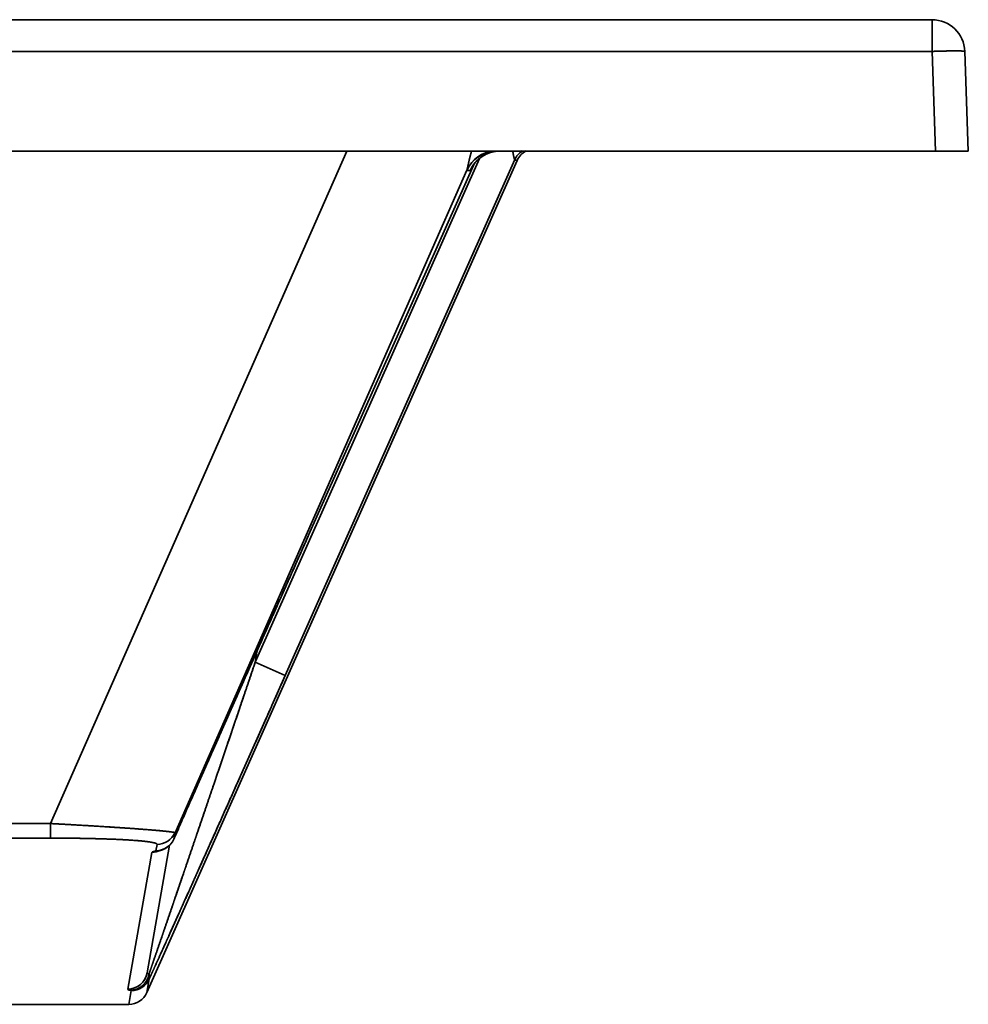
# Model space of a CAD drawing. Extents: x 239 to 1481, y 42 to 1289.
# Tile 6 of 6: x 806 to 950, y 851 to 1001. Entities that reach past the tile are written whole.
import ezdxf

# ---------------------------------------------------------------- set-up
doc = ezdxf.new("R2010")
doc.units = 0
doc.layers.get('0').update_dxf_attribs({"lineweight": 13})

# ---------------------------------------------------------------- blocks, each defined once
blk = doc.blocks.new('BLOCK40')
at = {"color": 7, "lineweight": 35}
for p, q in [((229.19, 0), (0, 0)), ((0, 0), (350.17, 0)), ((350.17, 0), (0, 0)), ((350.17, 0), (0, 0)), ((0, 0), (229.8, 0)), ((249.2, 0), (229.19, 0)), ((0, -4.83), (350.17, -4.83)), ((0, -4.83), (350.17, -4.83)), ((350.7, -20), (0, -20)), ((0, -20), (350.7, -20)), ((215.85, -122.46), (261.01, -20)), ((261.01, -20), (215.85, -122.46)), ((286.94, -21.44), (230.51, -148.22)), ((230.51, -148.22), (286.94, -21.44)), ((247.03, -97.89), (281.2, -21.13)), ((281.2, -21.13), (247.03, -97.89)), ((251.6, -99.92), (286.59, -21.31)), ((286.59, -21.31), (251.6, -99.92)), ((280.47, -21.87), (255.17, -78.52)), ((280.47, -21.87), (255.17, -78.52)), ((280.47, -21.87), (255.17, -78.52)), ((234.81, -123.86), (279.29, -22.94)), ((234.81, -123.86), (279.29, -22.94)), ((215.85, -122.46), (0, -122.46)), ((0, -122.46), (215.85, -122.46)), ((-215.85, -124.68), (215.85, -124.68)), ((215.85, -124.68), (-215.85, -124.68)), ((231.28, -126.85), (227.61, -147.67)), ((227.61, -147.67), (231.28, -126.85)), ((158.16, -150), (227.77, -150)), ((158.16, -150), (227.77, -150))]:
    blk.add_line(p, q, dxfattribs=at)
at = {"color": 7, "lineweight": 35, "ltscale": 0.000609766}
blk.add_line((249.2, 0), (249.17, 0), dxfattribs=at)
at = {"color": 7, "lineweight": 35, "ltscale": 0.120661}
blk.add_line((350.17, -4.83), (350.17, 0), dxfattribs=at)
at = {"color": 7, "lineweight": 35, "ltscale": 0.484895}
blk.add_line((229.8, 0), (249.2, 0), dxfattribs=at)
at = {"color": 7, "lineweight": 35, "ltscale": 0.120638}
blk.add_line((350.17, 0), (350.17, -4.83), dxfattribs=at)
at = {"color": 7, "lineweight": 35, "ltscale": 0.379594}
for p, q in [((350.17, -4.83), (350.7, -20)), ((350.17, -4.83), (350.7, -20)), ((355.7, -20), (355.17, -4.83)), ((355.7, -20), (355.17, -4.83)), ((355.7, -20), (355.17, -4.83))]:
    blk.add_line(p, q, dxfattribs=at)
at = {"color": 7, "lineweight": 35, "ltscale": 0.124924}
blk.add_line((350.7, -20), (355.7, -20), dxfattribs=at)
blk.add_line((350.7, -20), (355.7, -20), dxfattribs=at)
at = {"color": 7, "lineweight": 35, "ltscale": 0.000248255}
blk.add_line((286.59, -21.31), (286.58, -21.31), dxfattribs=at)
at = {"color": 7, "lineweight": 35, "ltscale": 0.000248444}
blk.add_line((286.58, -21.31), (286.59, -21.31), dxfattribs=at)
at = {"color": 7, "lineweight": 35, "ltscale": 0.012753}
for p, q in [((279.29, -22.97), (279.8, -22.97)), ((279.8, -22.97), (279.29, -22.97))]:
    blk.add_line(p, q, dxfattribs=at)
at = {"color": 7, "lineweight": 35, "ltscale": 0.000178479}
blk.add_line((255.17, -78.53), (255.17, -78.52), dxfattribs=at)
at = {"color": 7, "lineweight": 35, "ltscale": 0.046288}
blk.add_line((247.35, -96.06), (247.03, -97.89), dxfattribs=at)
blk.add_line((247.35, -96.06), (247.03, -97.89), dxfattribs=at)
at = {"color": 7, "lineweight": 35, "ltscale": 0.124986}
for p, q in [((247.03, -97.89), (251.6, -99.92)), ((251.6, -99.92), (247.03, -97.89))]:
    blk.add_line(p, q, dxfattribs=at)
at = {"color": 7, "lineweight": 35, "ltscale": 0.05545}
for p, q in [((215.85, -124.68), (215.85, -122.46)), ((215.85, -122.46), (215.85, -124.68))]:
    blk.add_line(p, q, dxfattribs=at)
at = {"color": 7, "lineweight": 35, "ltscale": 0.024813}
for p, q in [((234.64, -124.84), (234.81, -123.86)), ((234.64, -124.84), (234.81, -123.86)), ((232.07, -125.64), (231.9, -126.61)), ((231.9, -126.61), (232.07, -125.64))]:
    blk.add_line(p, q, dxfattribs=at)
at = {"color": 7, "lineweight": 35, "ltscale": 0.49355}
blk.add_line((230.57, -145.2), (233.99, -125.76), dxfattribs=at)
at = {"color": 7, "lineweight": 35, "ltscale": 0.493377}
for p, q in [((230.57, -145.2), (233.99, -125.77)), ((233.99, -125.77), (230.57, -145.2))]:
    blk.add_line(p, q, dxfattribs=at)
at = {"color": 7, "lineweight": 35, "ltscale": 0.0006568}
blk.add_line((234.64, -124.84), (234.65, -124.81), dxfattribs=at)
at = {"color": 7, "lineweight": 35, "ltscale": 0.000656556}
blk.add_line((234.64, -124.84), (234.65, -124.81), dxfattribs=at)
at = {"color": 7, "lineweight": 35, "ltscale": 0.000563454}
blk.add_line((232.31, -126.62), (232.34, -126.62), dxfattribs=at)
at = {"color": 7, "lineweight": 35, "ltscale": 0.052721}
blk.add_line((230.51, -148.22), (230.88, -146.14), dxfattribs=at)
blk.add_line((230.51, -148.22), (230.88, -146.14), dxfattribs=at)
at = {"color": 7, "lineweight": 35, "ltscale": 0.052934}
for p, q in [((228.14, -147.91), (227.77, -150)), ((227.77, -150), (228.14, -147.91))]:
    blk.add_line(p, q, dxfattribs=at)
at = {"color": 7, "lineweight": 35}
for centre, radius, start, end in [((249.2, -5), 5, 90, 90.2794), ((350.17, -5), 5, 1.9999, 90), ((350.17, -5), 5, 2, 90), ((350.17, -5), 5, 2, 90), ((283.84, -24.98), 4.99, 94.3363, 155.8781), ((283.85, -25), 5, 90.2979, 156.0049), ((283.84, -24.98), 4.99, 94.3363, 155.8781), ((284.36, -25), 5, 90.3356, 156.0148), ((289.32, -22.52), 3, 122.6989, 156.0149), ((289.33, -22.53), 3, 122.7677, 156.0157), ((289.33, -22.53), 3, 122.4876, 156.0058), ((289.33, -22.53), 3, 122.5563, 156.0068), ((289.68, -22.66), 3, 117.3882, 156.0058), ((289.68, -22.66), 3, 117.3823, 156.0105), ((288.92, -15.78), 6, 247.1424, 250.7287), ((288.92, -15.78), 6, 247.1428, 250.7283), ((279.31, -22.95), 0.032, 149.1643, 203.2108), ((279.31, -22.95), 0.0319, 149.1507, 203.2213), ((232.07, -122.64), 3, 269.936, 335.9069), ((231.9, -123.61), 3, 269.936, 335.907), ((231.29, -123.85), 3, 269.9577, 295.4012), ((231.79, -123.93), 2.74, 268.941, 281.4035), ((231.79, -123.93), 2.74, 268.941, 281.4086), ((227.62, -144.68), 3, 269.934, 349.9263), ((228.14, -144.92), 3, 269.9361, 335.9067), ((227.77, -147), 3, 270.0368, 336.0442), ((227.77, -147), 3, 270.0371, 336.0442)]:
    blk.add_arc(centre, radius, start, end, dxfattribs=at)
for centre, major_axis, ratio, start_param, end_param in [((350.17, -5), (-5, -0.17), 0.034878, 3.141593, 4.711171), ((283.85, -25), (0, -5), 0.999866, 3.14628, 4.293673), ((284.36, -25), (0, 5), 0.999866, 0.005896, 1.15208), ((250.61, -76.49), (4.57, -2.04), 0.079633, 6.280361, 6.298183), ((232.07, -122.64), (-2.95, 0.52), 0.998094, 1.745004, 2.896914), ((231.9, -123.62), (2.95, -0.52), 0.998094, 4.886597, 6.038506), ((231.28, -123.86), (-2.95, 0.52), 0.998094, 1.745004, 2.189701), ((242.45, -126.86), (11.17, 0), 0.059879, 2.853672, 3.131052), ((242.43, -126.86), (11.15, 0), 0.059941, 2.853361, 3.13104), ((226.46, -126.73), (5.44, 0.12), 0.043426, 6.044293, 6.274485), ((226.6, -126.73), (5.29, 0.12), 0.044004, 6.041031, 6.274365), ((227.61, -144.68), (2.95, -0.52), 0.998094, 4.886594, 6.283183), ((238.78, -144.68), (8.21, 0.53), 0.080276, 3.121999, 3.40094), ((228.14, -144.92), (-2.95, 0.52), 0.998094, 1.745001, 2.896908), ((238.78, -147.67), (11.17, 0.01), 0.059961, 3.130981, 3.409895), ((238.76, -147.68), (11.15, 0.01), 0.060019, 3.130971, 3.410165), ((222.85, -147.8), (5.29, -0.12), 0.043831, 6.276483, 6.505181), ((222.99, -147.8), (5.15, -0.12), 0.044388, 6.276398, 6.508065)]:
    blk.add_ellipse(centre, major_axis=major_axis, ratio=ratio, start_param=start_param, end_param=end_param, dxfattribs=at)
for points, degree, knots in [([(355.17, -4.83), (355.17, -4.82), (355.16, -4.81), (355.13, -4.8), (355.04, -4.79), (354.9, -4.78), (354.8, -4.77), (354.62, -4.76), (354.38, -4.76), (354.27, -4.76), (354.13, -4.76), (353.98, -4.75), (353.96, -4.75), (353.87, -4.75), (353.79, -4.75), (353.76, -4.75), (353.46, -4.75), (353.14, -4.76), (352.87, -4.76), (352.53, -4.76), (352.19, -4.77), (352.13, -4.77), (352.07, -4.77), (352, -4.77), (351.99, -4.77), (351.97, -4.77), (351.95, -4.77), (351.94, -4.78), (351.92, -4.78), (351.9, -4.78), (351.89, -4.78), (351.87, -4.78), (351.86, -4.78), (351.85, -4.78), (351.82, -4.78), (351.79, -4.78), (351.77, -4.78), (351.63, -4.78), (351.5, -4.79), (351.38, -4.79), (351.25, -4.79), (351.12, -4.8), (351.11, -4.8), (351.09, -4.8), (351.07, -4.8), (351.06, -4.8), (351.04, -4.8), (351.02, -4.8), (351.01, -4.8), (350.99, -4.8), (350.97, -4.8), (350.96, -4.8), (350.91, -4.8), (350.85, -4.8), (350.82, -4.8), (350.76, -4.81), (350.69, -4.81), (350.67, -4.81), (350.61, -4.81), (350.56, -4.81), (350.53, -4.81), (350.46, -4.82), (350.38, -4.82), (350.35, -4.82), (350.29, -4.82), (350.24, -4.82), (350.23, -4.82), (350.22, -4.82), (350.21, -4.83), (350.2, -4.83), (350.19, -4.83), (350.19, -4.83), (350.18, -4.83), (350.18, -4.83), (350.18, -4.83), (350.18, -4.83), (350.17, -4.83), (350.17, -4.83), (350.17, -4.83), (350.17, -4.83), (350.17, -4.83)], 5, [0, 0, 0, 0, 0, 0, 1.582067, 1.582067, 1.582067, 3.909728, 3.909728, 3.909728, 5.424965, 5.424965, 5.424965, 5.737503, 5.737503, 5.737503, 6.448831, 6.448831, 6.448831, 9.082864, 9.082864, 9.082864, 9.597253, 9.597253, 9.597253, 9.682985, 9.682985, 9.682985, 9.768717, 9.768717, 9.768717, 9.854454, 9.854454, 9.854454, 9.94019, 9.94019, 9.94019, 10.111653, 10.111653, 10.111653, 11.153342, 11.153342, 11.153342, 11.240702, 11.240702, 11.240702, 11.328061, 11.328061, 11.328061, 11.41542, 11.41542, 11.41542, 11.50278, 11.50278, 11.50278, 11.856999, 11.856999, 11.856999, 12.084913, 12.084913, 12.084913, 12.312827, 12.312827, 12.312827, 12.732062, 12.732062, 12.732062, 12.789037, 12.789037, 12.789037, 12.828225, 12.828225, 12.828225, 12.838312, 12.838312, 12.838312, 12.848398, 12.848398, 12.848398, 12.868517, 12.868517, 12.868517, 12.868517, 12.868517, 12.868517]), ([(279.29, -22.94), (279.33, -22.81), (279.38, -22.56), (279.46, -22.19), (279.6, -21.54), (279.79, -20.78), (279.86, -20.53), (279.93, -20.27), (280, -20)], 5, [0, 0, 0, 0, 0, 0, 6.346051, 6.346051, 6.346051, 9.296892, 9.296892, 9.296892, 9.296892, 9.296892, 9.296892]), ([(279.29, -22.94), (279.31, -22.87), (279.34, -22.75), (279.37, -22.6), (279.48, -22.11), (279.62, -21.44), (279.73, -20.98), (279.86, -20.5), (280, -20)], 5, [0, 0, 0, 0, 0, 0, 1.967979, 1.967979, 1.967979, 5.595096, 5.595096, 5.595096, 5.595096, 5.595096, 5.595096]), ([(284.33, -20), (284.28, -20), (284.18, -20), (284.02, -20.01), (283.86, -20.02), (283.7, -20.04), (283.54, -20.07), (283.38, -20.1), (283.23, -20.13), (283.07, -20.17), (282.92, -20.21), (282.77, -20.26), (282.62, -20.31), (282.47, -20.37), (282.32, -20.43), (282.18, -20.5), (282.04, -20.57), (281.9, -20.65), (281.76, -20.73), (281.63, -20.82), (281.49, -20.9), (281.37, -21), (281.24, -21.1), (281.12, -21.2), (281, -21.3), (280.88, -21.41), (280.77, -21.52), (280.66, -21.64), (280.56, -21.76), (280.46, -21.88), (280.36, -22.01), (280.27, -22.14), (280.19, -22.25), (280.13, -22.35), (280.09, -22.42), (280.07, -22.46), (280.06, -22.48), (280.06, -22.48)], 3, [0, 0, 0, 0, 0.15936, 0.31872, 0.47808, 0.637438, 0.796786, 0.956133, 1.115479, 1.274822, 1.43413, 1.593438, 1.752743, 1.912044, 2.071325, 2.2306, 2.389785, 2.548969, 2.70817, 2.867349, 3.02631, 3.185269, 3.344328, 3.503323, 3.661644, 3.819963, 3.979264, 4.138305, 4.294667, 4.44907, 4.61883, 4.779259, 4.920616, 5.037581, 5.122607, 5.168263, 5.175359, 5.175359, 5.175359, 5.175359]), ([(286.58, -21.31), (286.56, -21.3), (286.53, -21.23), (286.49, -21.12), (286.43, -20.85), (286.36, -20.5), (286.33, -20.34), (286.31, -20.17), (286.28, -20)], 5, [0, 0, 0, 0, 0, 0, 2.474506, 2.474506, 2.474506, 4.300163, 4.300163, 4.300163, 4.300163, 4.300163, 4.300163]), ([(286.28, -20), (286.32, -20.28), (286.37, -20.55), (286.42, -20.81), (286.49, -21.1), (286.54, -21.25), (286.56, -21.28), (286.57, -21.3), (286.58, -21.31)], 5, [0, 0, 0, 0, 0, 0, 2.1194, 2.1194, 2.1194, 2.845409, 2.845409, 2.845409, 2.845409, 2.845409, 2.845409]), ([(280.11, -22.39), (280, -22.6), (279.92, -22.77), (279.85, -22.89), (279.81, -22.96), (279.8, -22.97), (279.8, -22.97), (279.8, -22.97), (279.8, -22.97)], 5, [0, 0, 0, 0, 0, 0, 3.435802, 3.435802, 3.435802, 3.53899, 3.53899, 3.53899, 3.53899, 3.53899, 3.53899]), ([(280.11, -22.39), (280.02, -22.56), (279.95, -22.71), (279.89, -22.82), (279.83, -22.92), (279.81, -22.96), (279.8, -22.96), (279.8, -22.97), (279.8, -22.97)], 5, [0, 0, 0, 0, 0, 0, 2.131072, 2.131072, 2.131072, 2.620148, 2.620148, 2.620148, 2.620148, 2.620148, 2.620148]), ([(234.64, -124.84), (234.85, -124.35), (235.06, -123.85), (235.28, -123.35), (235.81, -122.14), (236.35, -120.91), (236.63, -120.27), (237.36, -118.63), (238.08, -116.98), (238.49, -116.06), (239.1, -114.67), (239.72, -113.28), (239.92, -112.81), (240.75, -110.94), (241.58, -109.08), (242.19, -107.68), (243.68, -104.32), (245.18, -100.96), (245.84, -99.46), (247.54, -95.64), (249.24, -91.82), (250.07, -89.96), (251.59, -86.55), (253.11, -83.15), (253.8, -81.61), (254.49, -80.06), (255.17, -78.52)], 5, [0, 0, 0, 0, 0, 0, 3.942349, 3.942349, 3.942349, 9.538628, 9.538628, 9.538628, 16.670483, 16.670483, 16.670483, 20.253898, 20.253898, 20.253898, 31.016943, 31.016943, 31.016943, 46.077187, 46.077187, 46.077187, 60.420676, 60.420676, 60.420676, 72.350162, 72.350162, 72.350162, 72.350162, 72.350162, 72.350162]), ([(234.64, -124.84), (235.09, -123.8), (235.56, -122.71), (236.02, -121.67), (236.91, -119.64), (237.81, -117.6), (238.18, -116.76), (239.38, -114.04), (240.59, -111.31), (241.55, -109.12), (243.21, -105.39), (244.87, -101.66), (245.56, -100.09), (248.01, -94.6), (250.45, -89.12), (252.02, -85.58), (253.6, -82.05), (255.17, -78.52)], 5, [0, 0, 0, 0, 0, 0, 8.574539, 8.574539, 8.574539, 15.864048, 15.864048, 15.864048, 29.692627, 29.692627, 29.692627, 44.757664, 44.757664, 44.757664, 72.223895, 72.223895, 72.223895, 72.223895, 72.223895, 72.223895]), ([(255.17, -78.52), (254.88, -79.17), (254.3, -80.47), (253.43, -82.43), (252.56, -84.38), (251.69, -86.34), (250.81, -88.3), (249.94, -90.26), (249.07, -92.21), (248.19, -94.18), (247.32, -96.14), (246.45, -98.1), (245.57, -100.07), (244.7, -102.03), (243.83, -104), (242.95, -105.97), (242.08, -107.94), (241.22, -109.88), (240.37, -111.8), (239.53, -113.7), (238.7, -115.59), (237.86, -117.47), (237.04, -119.35), (236.22, -121.21), (235.43, -123.03), (234.9, -124.23), (234.65, -124.81)], 3, [0, 0, 0, 0, 2.135555, 4.273771, 6.414327, 8.556828, 10.700488, 12.844794, 14.989762, 17.135712, 19.283091, 21.432286, 23.58343, 25.736275, 27.889858, 30.042431, 32.193422, 34.343732, 36.422037, 38.498255, 40.566392, 42.625137, 44.675601, 46.710643, 48.711029, 50.637311, 50.637311, 50.637311, 50.637311]), ([(247.03, -97.89), (246.37, -99.84), (245.71, -101.79), (245.05, -103.74), (243.38, -108.67), (241.7, -113.61), (240.8, -116.25), (239.46, -120.2), (238.12, -124.13), (237.79, -125.1), (237.14, -127.02), (236.48, -128.94), (236.16, -129.9), (235.51, -131.78), (234.87, -133.66), (234.52, -134.7), (233.88, -136.57), (233.25, -138.42), (232.93, -139.33), (232.31, -141.15), (231.69, -142.93), (231.43, -143.7), (231.13, -144.56), (230.85, -145.37)], 5, [0, 0, 0, 0, 0, 0, 14.577754, 14.577754, 14.577754, 36.901268, 36.901268, 36.901268, 44.156773, 44.156773, 44.156773, 51.387959, 51.387959, 51.387959, 58.409857, 58.409857, 58.409857, 65.58209, 65.58209, 65.58209, 72.467793, 72.467793, 72.467793, 72.467793, 72.467793, 72.467793]), ([(247.03, -97.89), (246.46, -99.58), (245.89, -101.27), (245.31, -102.96), (244.66, -104.89), (244, -106.82), (243.92, -107.06), (243.39, -108.63), (242.86, -110.19), (242.43, -111.45), (241.95, -112.88), (241.46, -114.32), (241.4, -114.5), (241.28, -114.84), (241.16, -115.18), (241.08, -115.42), (240.97, -115.76), (240.85, -116.11), (240.79, -116.28), (240.71, -116.51), (240.64, -116.74), (240.6, -116.86), (240.47, -117.23), (240.34, -117.61), (240.28, -117.79), (239.94, -118.77), (239.61, -119.75), (239.37, -120.47), (238.79, -122.15), (238.22, -123.83), (237.9, -124.79), (237.24, -126.71), (236.59, -128.63), (236.26, -129.58), (235.59, -131.55), (234.93, -133.5), (234.67, -134.25), (234.17, -135.72), (233.66, -137.19), (233.5, -137.66), (233.18, -138.61), (232.86, -139.55), (232.7, -140), (232.33, -141.09), (231.96, -142.17), (231.75, -142.78), (231.44, -143.67), (231.14, -144.54), (231.04, -144.82), (230.95, -145.1), (230.85, -145.37)], 5, [0, 0, 0, 0, 0, 0, 15.428752, 15.428752, 15.428752, 17.632811, 17.632811, 17.632811, 29.801495, 29.801495, 29.801495, 30.754651, 30.754651, 30.754651, 32.949755, 32.949755, 32.949755, 33.936422, 33.936422, 33.936422, 35.033974, 35.033974, 35.033974, 37.374222, 37.374222, 37.374222, 43.988528, 43.988528, 43.988528, 52.786489, 52.786489, 52.786489, 61.582293, 61.582293, 61.582293, 70.827245, 70.827245, 70.827245, 75.202529, 75.202529, 75.202529, 79.631465, 79.631465, 79.631465, 85.429154, 85.429154, 85.429154, 88.166035, 88.166035, 88.166035, 88.166035, 88.166035, 88.166035]), ([(251.6, -99.92), (250.76, -101.82), (249.91, -103.71), (249.07, -105.61), (246.93, -110.41), (244.79, -115.2), (243.65, -117.76), (241.93, -121.6), (240.22, -125.42), (239.8, -126.36), (238.96, -128.23), (238.12, -130.1), (237.71, -131.03), (236.89, -132.84), (236.08, -134.65), (235.59, -135.74), (234.78, -137.53), (233.98, -139.31), (233.57, -140.21), (232.78, -141.98), (231.98, -143.72), (231.63, -144.5), (231.25, -145.34), (230.88, -146.14)], 5, [0, 0, 0, 0, 0, 0, 14.551801, 14.551801, 14.551801, 36.875547, 36.875547, 36.875547, 44.119295, 44.119295, 44.119295, 51.34002, 51.34002, 51.34002, 58.213841, 58.213841, 58.213841, 65.348466, 65.348466, 65.348466, 72.223051, 72.223051, 72.223051, 72.223051, 72.223051, 72.223051]), ([(251.6, -99.92), (249.48, -104.69), (247.35, -109.46), (245.23, -114.22), (241.84, -121.81), (238.46, -129.34), (237.23, -132.09), (235.56, -135.81), (233.91, -139.46), (233.51, -140.35), (232.73, -142.08), (231.96, -143.78), (231.59, -144.58), (231.23, -145.38), (230.88, -146.14)], 5, [0, 0, 0, 0, 0, 0, 37.013494, 37.013494, 37.013494, 59.093844, 59.093844, 59.093844, 66.340882, 66.340882, 66.340882, 73.139206, 73.139206, 73.139206, 73.139206, 73.139206, 73.139206]), ([(234.81, -123.86), (234.8, -123.83), (234.69, -123.8), (234.46, -123.76), (233.62, -123.65), (232.2, -123.51), (231.16, -123.43), (228.3, -123.21), (224.97, -122.99), (222.91, -122.86), (220.24, -122.7), (217.54, -122.55), (216.98, -122.52), (216.42, -122.49), (215.85, -122.46)], 5, [0, 0, 0, 0, 0, 0, 6.178742, 6.178742, 6.178742, 16.076782, 16.076782, 16.076782, 30.92828, 30.92828, 30.92828, 34.811854, 34.811854, 34.811854, 34.811854, 34.811854, 34.811854]), ([(215.85, -122.46), (218.19, -122.58), (220.52, -122.71), (222.8, -122.85), (226.78, -123.1), (230.19, -123.35), (231.55, -123.46), (233.36, -123.62), (234.39, -123.75), (234.66, -123.79), (234.8, -123.83), (234.81, -123.86)], 5, [0, 0, 0, 0, 0, 0, 20.299747, 20.299747, 20.299747, 36.719477, 36.719477, 36.719477, 46.843585, 46.843585, 46.843585, 46.843585, 46.843585, 46.843585]), ([(232.07, -125.64), (232.08, -125.55), (231.96, -125.47), (231.7, -125.39), (230.74, -125.2), (229.14, -125.05), (228.03, -124.97), (225.15, -124.82), (221.85, -124.73), (219.88, -124.69), (217.87, -124.68), (215.85, -124.68)], 5, [0, 0, 0, 0, 0, 0, 7.524815, 7.524815, 7.524815, 18.266799, 18.266799, 18.266799, 33.229449, 33.229449, 33.229449, 33.229449, 33.229449, 33.229449]), ([(232.07, -125.64), (232.08, -125.54), (231.93, -125.45), (231.58, -125.35), (230.51, -125.18), (228.75, -125.02), (227.72, -124.95), (225.34, -124.83), (222.53, -124.75), (221.01, -124.71), (219.05, -124.69), (217.06, -124.68), (216.66, -124.68), (216.26, -124.68), (215.85, -124.68)], 5, [0, 0, 0, 0, 0, 0, 11.000769, 11.000769, 11.000769, 21.749685, 21.749685, 21.749685, 33.03428, 33.03428, 33.03428, 35.874735, 35.874735, 35.874735, 35.874735, 35.874735, 35.874735]), ([(232.34, -126.62), (232.35, -126.61), (232.37, -126.61), (232.4, -126.6), (232.44, -126.59), (232.48, -126.59), (232.51, -126.58), (232.55, -126.57), (232.6, -126.56), (232.63, -126.55), (232.67, -126.53), (232.71, -126.52), (232.76, -126.51), (232.81, -126.49), (232.86, -126.47), (232.91, -126.45), (232.96, -126.44), (233.01, -126.41), (233.06, -126.39), (233.11, -126.37), (233.15, -126.35), (233.2, -126.33), (233.24, -126.31), (233.29, -126.29), (233.33, -126.26), (233.37, -126.24), (233.42, -126.21), (233.46, -126.19), (233.5, -126.16), (233.54, -126.13), (233.58, -126.11), (233.62, -126.08), (233.66, -126.05), (233.7, -126.02), (233.74, -125.99), (233.77, -125.96), (233.81, -125.93), (233.85, -125.9), (233.88, -125.87), (233.92, -125.84), (233.95, -125.81), (233.99, -125.77), (234.02, -125.74), (234.05, -125.71), (234.09, -125.67), (234.12, -125.64), (234.15, -125.6), (234.18, -125.57), (234.21, -125.53), (234.24, -125.49), (234.27, -125.46), (234.3, -125.42), (234.32, -125.38), (234.35, -125.34), (234.38, -125.3), (234.4, -125.27), (234.43, -125.23), (234.45, -125.19), (234.48, -125.15), (234.5, -125.11), (234.52, -125.07), (234.55, -125.02), (234.57, -124.98), (234.59, -124.94), (234.61, -124.9), (234.63, -124.86), (234.64, -124.83), (234.65, -124.81)], 3, [0, 0, 0, 0, 0.033581, 0.068997, 0.106206, 0.142694, 0.182533, 0.223878, 0.266646, 0.310765, 0.341901, 0.390022, 0.439282, 0.490752, 0.543218, 0.597398, 0.652462, 0.708931, 0.766194, 0.813669, 0.861851, 0.910786, 0.959382, 1.009896, 1.060098, 1.110483, 1.161505, 1.209458, 1.25718, 1.305516, 1.353654, 1.402015, 1.450193, 1.498613, 1.546866, 1.594498, 1.641983, 1.689627, 1.737134, 1.784774, 1.832287, 1.879914, 1.927424, 1.974788, 2.022048, 2.069204, 2.116255, 2.163543, 2.210738, 2.257841, 2.304852, 2.35189, 2.398846, 2.44572, 2.492512, 2.539453, 2.586319, 2.63311, 2.679827, 2.726577, 2.773258, 2.819871, 2.866416, 2.913052, 2.959625, 3.006134, 3.052579, 3.052579, 3.052579, 3.052579]), ([(228.01, -147.86), (228.33, -147.85), (228.66, -147.8), (228.97, -147.7), (229.56, -147.42), (230.06, -146.98), (230.28, -146.73), (230.55, -146.31), (230.73, -145.85), (230.78, -145.69), (230.82, -145.53), (230.85, -145.37)], 5, [0, 0, 0, 0, 0, 0, 2.378672, 2.378672, 2.378672, 4.780092, 4.780092, 4.780092, 5.969379, 5.969379, 5.969379, 5.969379, 5.969379, 5.969379]), ([(228.01, -147.86), (228.33, -147.85), (228.66, -147.8), (228.97, -147.7), (229.56, -147.42), (230.06, -146.98), (230.28, -146.73), (230.55, -146.31), (230.73, -145.85), (230.78, -145.69), (230.82, -145.53), (230.85, -145.37)], 5, [0, 0, 0, 0, 0, 0, 2.261561, 2.261561, 2.261561, 4.547044, 4.547044, 4.547044, 5.67776, 5.67776, 5.67776, 5.67776, 5.67776, 5.67776])]:
    blk.add_open_spline(points, degree=degree, knots=knots, dxfattribs=at)
for points in [[(230.85, -145.37), (230.73, -145.34), (230.64, -145.31), (230.59, -145.27), (230.56, -145.24), (230.57, -145.2)], [(230.85, -145.37), (230.91, -145.53), (230.95, -145.69), (230.96, -145.85), (230.94, -146), (230.88, -146.14)], [(230.85, -145.37), (230.91, -145.52), (230.95, -145.68), (230.96, -145.84), (230.94, -146), (230.88, -146.14)]]:
    blk.add_open_spline(points, degree=5, dxfattribs=at)

msp = doc.modelspace()

# ---------------------------------------------------------------- block references
at = {"lineweight": 0}
msp.add_blockref('BLOCK40', (594.5, 1001.2), dxfattribs=at)

doc.saveas('drawing.dxf')
